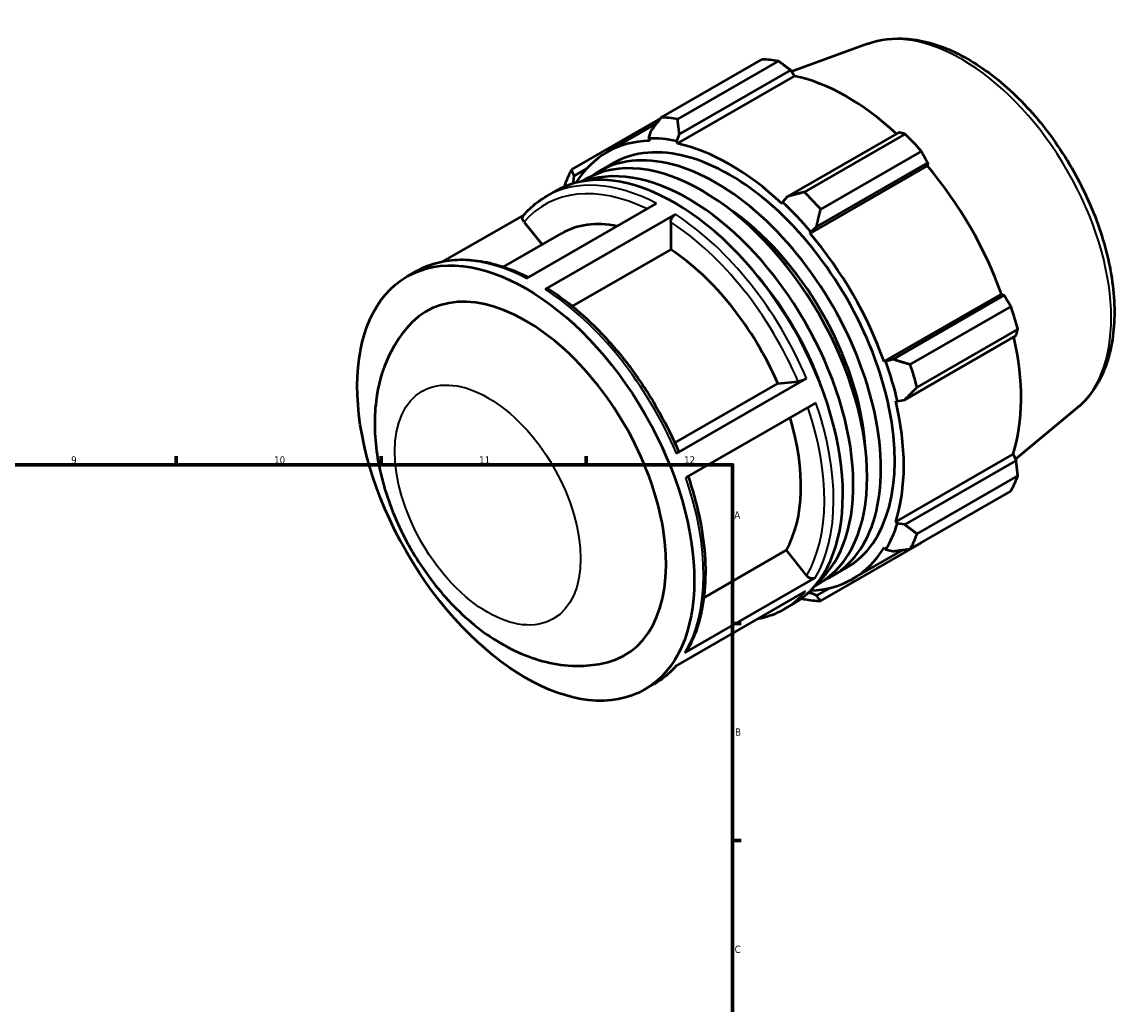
# Model space of a CAD drawing. Header units: millimetres. Extents: x -37 to 955, y -61 to 725.
# Tile 5 of 5: x 578 to 955, y 389 to 725. Entities that reach past the tile are written whole.
import ezdxf

# ---------------------------------------------------------------- set-up
doc = ezdxf.new("R2010")
doc.units = ezdxf.units.MM
for name, color, linetype, lineweight in [('Border (ISO)', 7, 'Continuous', 70), ('Visible (ISO)', 7, 'Continuous', 50), ('Visible Narrow (ISO)', 7, 'Continuous', 35)]:
    doc.layers.add(name, color=color, linetype=linetype, lineweight=lineweight)
doc.styles.add('Note Text (ISO)', font='tahoma.ttf')

# ---------------------------------------------------------------- blocks, each defined once
blk = doc.blocks.new('Borders Default Border')
at = {"layer": 'Border (ISO)'}
for p, q in [((630.75, 574), (630.75, 576.9)), ((700.83, 574), (700.83, 576.9)), ((770.92, 574), (770.92, 576.9)), ((821, 519.75), (823.9, 519.75)), ((821, 445.5), (823.9, 445.5))]:
    blk.add_line(p, q, dxfattribs=at)
at = {"layer": 'Border (ISO)', "flags": 128}
blk.add_lwpolyline([(20, 20), (20, 574), (821, 574), (821, 20), (20, 20)], dxfattribs=at)
at = {"layer": 'Border (ISO)', "color": 232, "true_color": 0xca0064, "char_height": 2.5, "attachment_point": 7, "style": 'Note Text (ISO)'}
for s, insert in [('9', (594.88, 574.35)), ('10', (664.29, 574.35)), ('11', (734.37, 574.4)), ('12', (804.46, 574.4)), ('A', (821.59, 555.62)), ('B', (821.89, 481.37)), ('C', (821.73, 407.08))]:
    blk.add_mtext(s, dxfattribs=dict(at, insert=insert))

msp = doc.modelspace()

# ---------------------------------------------------------------- linework, layer by layer
at = {"layer": 'Visible (ISO)'}
for p, q in [((867.193, 717.904), (841.238, 708.398)), ((796.628, 692.738), (831.075, 712.575)), ((836.661, 712.033), (802.214, 692.197)), ((802.147, 683.82), (842.243, 706.91)), ((802.85, 687.006), (840.891, 708.913)), ((840.891, 708.913), (842.243, 706.91)), ((796.436, 692.491), (765.984, 674.955)), ((778.042, 680.826), (794.945, 690.56)), ((792.956, 687.966), (792.267, 685.576)), ((801.955, 684.636), (802.85, 687.006)), ((877.837, 687.636), (839.796, 665.73)), ((845.551, 667.241), (879.998, 687.077)), ((792.267, 685.576), (792.563, 684.749)), ((802.147, 683.82), (801.955, 684.636)), ((885.585, 681.185), (851.138, 661.348)), ((775.482, 674.339), (780.21, 677.062)), ((847.524, 653.099), (887.62, 676.189)), ((849.69, 655.295), (887.731, 677.201)), ((887.731, 677.201), (887.62, 676.189)), ((766.686, 670.73), (766.831, 672.804)), ((766.831, 672.804), (771.179, 675.308)), ((767.048, 670.304), (766.686, 670.73)), ((769.42, 670.848), (770.755, 671.617)), ((757.315, 665.757), (760.487, 667.584)), ((839.796, 665.73), (838.132, 663.803)), ((750.586, 637.735), (795.063, 663.348)), ((838.132, 663.803), (837.939, 663.209)), ((749.712, 659.451), (722.109, 643.555)), ((749.72, 657), (755.921, 649.29)), ((801.462, 659.624), (756.985, 634.011)), ((799.907, 656.926), (799.907, 647.605)), ((742.7, 641.676), (762.534, 653.098)), ((847.524, 653.099), (847.819, 653.586)), ((847.819, 653.586), (849.69, 655.295)), ((799.907, 647.605), (766.202, 628.196)), ((709.666, 638.318), (712.838, 640.145)), ((872.832, 609.263), (912.929, 632.353)), ((913.856, 631.951), (875.815, 610.045)), ((912.929, 632.353), (913.856, 631.951)), ((881.782, 608.271), (916.229, 628.108)), ((918.543, 620.316), (884.096, 600.48)), ((879.913, 596.246), (917.954, 618.152)), ((873.4, 609.278), (872.832, 609.263)), ((875.815, 610.045), (873.4, 609.278)), ((801.237, 581.542), (836.445, 601.818)), ((801.85, 577.864), (846.327, 603.477)), ((836.445, 601.818), (843.422, 602.457)), ((849.497, 595.224), (805.02, 569.611)), ((876.802, 595.896), (877.413, 595.767)), ((877.413, 595.767), (879.913, 596.246)), ((938.86, 593.45), (917.738, 575.879)), ((876.802, 554.513), (916.899, 577.603)), ((916.899, 577.603), (917.954, 575.435)), ((917.954, 575.435), (879.913, 553.529)), ((884.096, 550.374), (918.543, 570.211)), ((916.229, 565.084), (881.782, 545.247)), ((877.413, 553.94), (876.802, 554.513)), ((879.913, 553.529), (877.413, 553.94)), ((851.138, 527.464), (885.585, 547.301)), ((811.19, 528.546), (839.344, 544.759)), ((839.344, 544.759), (846.32, 536.084)), ((862.044, 534.954), (879.344, 544.916)), ((872.832, 545.718), (873.4, 545.05)), ((873.4, 545.05), (875.815, 544.45)), ((855.149, 535.996), (859.876, 538.719)), ((804.748, 509.69), (849.225, 535.303)), ((849.086, 532.505), (850.421, 533.274)), ((845.996, 530.774), (801.519, 505.161)), ((847.819, 530.205), (847.578, 530.878)), ((849.69, 529.289), (847.819, 530.205)), ((854.161, 531.864), (849.69, 529.289)), ((838.607, 524.591), (841.779, 526.417)), ((790.959, 497.152), (794.13, 498.978))]:
    msp.add_line(p, q, dxfattribs=at)
for centre, major_axis, start_param, end_param in [((858.33, 629.938), (-45.162, 78.426), 5.8451561, 5.9396837), ((860.14, 630.98), (42.001, -72.936), 2.0696433, 2.6635608), ((823.883, 610.101), (-45.162, 78.426), 5.8451561, 5.9396837), ((858.33, 629.938), (45.162, -78.426), 1.9181653, 2.0126929), ((820.043, 607.89), (-42.001, 72.936), 5.9796864, 6.5826523), ((820.043, 607.89), (-39.833, 69.172), 3.1415926, 6.2831853), ((820.043, 607.89), (-42.453, 73.72), 5.8051535, 5.9796864), ((820.043, 607.89), (-42.001, 72.936), 5.1942882, 5.8051535), ((810.588, 602.445), (-39.833, 69.172), 3.1415927, 6.2831853), ((815.316, 605.168), (-39.833, 69.172), 3.0824459, 6.342332), ((801.133, 597.001), (-40.646, 70.583), 3.1415927, 6.2831853), ((805.861, 599.723), (-39.833, 69.172), 3.2571208, 6.1676572), ((860.14, 630.98), (42.001, -72.936), 1.2672974, 1.8781627), ((823.883, 610.101), (-45.162, 78.426), 0.347369, 0.4418966), ((820.043, 607.89), (-42.453, 73.72), 0.3073663, 0.3212157), ((823.883, 610.101), (-45.162, 78.426), 5.059758, 5.1542856), ((815.316, 605.168), (-36.13, 62.741), 4.0072491, 5.4175289), ((820.043, 607.89), (42.453, -73.72), 1.8781627, 2.0526956), ((796.406, 594.278), (-33.872, 58.819), 5.8134941, 6.2831853), ((820.043, 607.89), (-42.001, 72.936), 4.4088901, 5.0197553), ((796.406, 594.278), (33.872, -58.819), 1.3713551, 2.2851177), ((805.861, 599.723), (-36.13, 62.741), 4.407162, 5.0176159), ((750.312, 567.735), (-33.872, 58.819), 2.9821874, 6.4425905), ((858.33, 629.938), (45.162, -78.426), 1.1327672, 1.2272947), ((860.14, 630.98), (42.001, -72.936), 0.4818993, 1.0759774), ((820.043, 607.89), (42.453, -73.72), 1.0927645, 1.2672974), ((823.883, 610.101), (-45.162, 78.426), 4.2743598, 4.3688874), ((820.043, 607.89), (-42.001, 72.936), 3.6234919, 4.2343571), ((796.406, 594.278), (33.872, -58.819), 0.3241575, 1.1828727), ((858.33, 629.938), (45.162, -78.426), 0.347369, 0.4418966), ((820.043, 607.89), (42.453, -73.72), 0.3073663, 0.4818993), ((823.883, 610.101), (45.162, -78.426), 0.347369, 0.4418966), ((820.043, 607.89), (42.001, -72.936), 5.9837183, 6.5905516), ((820.043, 607.89), (42.453, -73.72), 5.9619696, 5.9796864), ((823.883, 610.101), (45.162, -78.426), 5.8451561, 5.9396837)]:
    msp.add_ellipse(centre, major_axis=major_axis, ratio=0.5780931, start_param=start_param, end_param=end_param, dxfattribs=at)
msp.add_ellipse((750.312, 567.735), major_axis=(40.646, -70.583), ratio=0.5780931, dxfattribs=at)
for points, knots in [([(867.193, 717.904), (871.464, 719.468), (876.144, 720.006), (886.226, 719.144), (891.663, 717.553), (902.762, 712.306), (908.424, 708.523), (919.207, 699.228), (924.324, 693.711), (933.506, 681.546), (937.574, 674.907), (944.296, 661.135), (946.951, 654.005), (950.577, 639.896), (951.541, 632.919), (951.585, 619.766), (950.661, 613.586), (946.848, 602.867), (944.017, 598.262), (939.816, 594.272), (939.344, 593.853), (938.86, 593.45)], [5.5994555, 5.5994555, 5.5994555, 5.5994555, 5.8820844, 5.8820844, 6.194219, 6.194219, 6.5257826, 6.5257826, 6.8580888, 6.8580888, 7.1884235, 7.1884235, 7.518468, 7.518468, 7.8501221, 7.8501221, 8.1829244, 8.1829244, 8.5024667, 8.5024667, 8.5415789, 8.5415789, 8.5415789, 8.5415789]), ([(749.552, 659.265), (750.001, 659.791), (750.465, 660.3), (751.42, 661.28), (751.912, 661.752), (752.922, 662.658), (753.441, 663.092), (754.504, 663.921), (755.049, 664.317), (756.164, 665.067), (756.734, 665.422), (757.315, 665.757)], [5.29687609, 5.29687609, 5.29687609, 5.29687609, 5.33744504, 5.33744504, 5.37801399, 5.37801399, 5.41858295, 5.41858295, 5.4591519, 5.4591519, 5.49972085, 5.49972085, 5.49972085, 5.49972085]), ([(749.72, 657), (749.554, 657.207), (749.403, 657.477), (749.242, 657.945), (749.204, 658.225), (749.24, 658.674), (749.32, 658.923), (749.468, 659.158), (749.508, 659.212), (749.554, 659.264)], [0.97840023, 0.97840023, 0.97840023, 0.97840023, 1.06006147, 1.06006147, 1.14163855, 1.14163855, 1.22311959, 1.22311959, 1.247455, 1.247455, 1.247455, 1.247455]), ([(799.907, 656.926), (799.907, 657.149), (799.952, 657.436), (800.099, 657.932), (800.227, 658.228), (800.498, 658.699), (800.69, 658.957), (801.045, 659.331), (801.27, 659.513), (801.462, 659.624)], [0.97840023, 0.97840023, 0.97840023, 0.97840023, 1.06006147, 1.06006147, 1.14163855, 1.14163855, 1.22311959, 1.22311959, 1.30452357, 1.30452357, 1.30452357, 1.30452357]), ([(712.838, 640.145), (714.939, 641.354), (717.193, 642.296), (721.938, 643.622), (724.428, 644.006), (729.576, 644.219), (732.234, 644.049), (737.658, 643.17), (740.425, 642.463), (745.863, 640.588), (748.532, 639.447), (751.202, 638.09)], [5.49972085, 5.49972085, 5.49972085, 5.49972085, 5.64627005, 5.64627005, 5.79281924, 5.79281924, 5.93936844, 5.93936844, 6.08591763, 6.08591763, 6.22464927, 6.22464927, 6.22464927, 6.22464927]), ([(756.985, 634.011), (757.177, 634.122), (757.403, 634.2), (757.758, 634.234), (757.949, 634.196), (758.095, 634.111), (758.105, 634.105), (758.115, 634.099)], [0, 0, 0, 0, 0.08140398, 0.08140398, 0.16288502, 0.16288502, 0.16884534, 0.16884534, 0.16884534, 0.16884534]), ([(758.115, 634.099), (761.695, 631.783), (765.243, 629.099), (772.159, 623.088), (775.528, 619.762), (781.977, 612.58), (785.057, 608.725), (790.827, 600.617), (793.516, 596.364), (798.414, 587.604), (800.622, 583.097), (802.552, 578.538)], [0.06134357, 0.06134357, 0.06134357, 0.06134357, 0.24833169, 0.24833169, 0.43531981, 0.43531981, 0.62230793, 0.62230793, 0.80929605, 0.80929605, 0.99628417, 0.99628417, 0.99628417, 0.99628417]), ([(711.473, 622.7), (708.081, 619.252), (705.438, 615.288), (701.146, 606.213), (699.796, 601.042), (698.306, 589.317), (698.593, 582.743), (700.857, 569.087), (703.028, 562.014), (708.897, 548.502), (712.582, 542.062), (721.204, 530.219), (726.136, 524.815), (737.19, 515.495), (743.324, 511.57), (756.25, 506.449), (762.977, 504.991), (772.836, 505.452), (775.612, 505.848), (778.357, 506.553)], [0.9428697, 0.9428697, 0.9428697, 0.9428697, 1.1648774, 1.1648774, 1.4347503, 1.4347503, 1.7797025, 1.7797025, 2.1608879, 2.1608879, 2.5377139, 2.5377139, 2.9144081, 2.9144081, 3.295745, 3.295745, 3.6355742, 3.6355742, 3.7656519, 3.7656519, 3.7656519, 3.7656519]), ([(846.327, 603.477), (846.135, 603.366), (845.87, 603.233), (845.388, 603.017), (845.086, 602.896), (844.579, 602.718), (844.284, 602.629), (843.83, 602.516), (843.589, 602.472), (843.422, 602.457)], [0, 0, 0, 0, 0.0814194, 0.0814194, 0.16289159, 0.16289159, 0.24442954, 0.24442954, 0.32602509, 0.32602509, 0.32602509, 0.32602509]), ([(802.55, 578.538), (802.56, 578.515), (802.562, 578.489), (802.536, 578.394), (802.456, 578.294), (802.229, 578.101), (802.042, 577.975), (801.85, 577.864)], [1.1080428, 1.1080428, 1.1080428, 1.1080428, 1.14122943, 1.14122943, 1.22270161, 1.22270161, 1.30412102, 1.30412102, 1.30412102, 1.30412102]), ([(805.8, 570.06), (807.351, 565.54), (808.614, 561.016), (810.536, 552.035), (811.185, 547.581), (811.815, 538.961), (811.796, 534.797), (811.082, 526.893), (810.386, 523.153), (808.321, 516.227), (806.951, 513.039), (805.257, 510.188)], [1.11166521, 1.11166521, 1.11166521, 1.11166521, 1.2957403, 1.2957403, 1.48278947, 1.48278947, 1.66983864, 1.66983864, 1.85688782, 1.85688782, 2.04393699, 2.04393699, 2.04393699, 2.04393699]), ([(849.225, 535.303), (849.033, 535.192), (848.768, 535.111), (848.286, 535.065), (847.984, 535.092), (847.477, 535.229), (847.183, 535.361), (846.728, 535.659), (846.487, 535.877), (846.32, 536.084)], [0, 0, 0, 0, 0.0814194, 0.0814194, 0.16289159, 0.16289159, 0.24442954, 0.24442954, 0.32602509, 0.32602509, 0.32602509, 0.32602509]), ([(838.607, 524.591), (836.507, 523.381), (834.253, 522.439), (831.046, 521.543), (830.198, 521.344), (829.336, 521.18)], [2.3581282, 2.3581282, 2.3581282, 2.3581282, 2.50467739, 2.50467739, 2.5561858, 2.5561858, 2.5561858, 2.5561858]), ([(805.257, 510.188), (805.252, 510.179), (805.246, 510.17), (805.127, 509.979), (804.94, 509.801), (804.748, 509.69)], [1.218595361, 1.218595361, 1.218595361, 1.218595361, 1.222701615, 1.222701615, 1.304121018, 1.304121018, 1.304121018, 1.304121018]), ([(801.734, 505.285), (801.335, 504.824), (800.924, 504.378), (800.026, 503.455), (799.534, 502.983), (798.524, 502.077), (798.005, 501.643), (796.941, 500.814), (796.396, 500.419), (795.282, 499.668), (794.712, 499.313), (794.13, 498.978)], [2.1600706, 2.1600706, 2.1600706, 2.1600706, 2.19585239, 2.19585239, 2.23642134, 2.23642134, 2.27699029, 2.27699029, 2.31755925, 2.31755925, 2.3581282, 2.3581282, 2.3581282, 2.3581282])]:
    msp.add_open_spline(points, degree=3, knots=knots, dxfattribs=at)
for points, weights in [([(840.891, 708.913), (838.829, 710.447), (836.661, 712.033)], [1.00184863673, 1.00133268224, 1]), ([(796.628, 692.738), (794.729, 690.289), (792.956, 687.966)], [1.01170343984, 1.00849599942, 1.00447807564]), ([(802.85, 687.006), (802.513, 689.534), (802.214, 692.197)], [1.00447807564, 1.00849599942, 1.01170343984]), ([(879.998, 687.077), (878.906, 687.368), (877.837, 687.636)], [1, 1.00133268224, 1.00184863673]), ([(887.731, 677.201), (886.69, 679.158), (885.585, 681.185)], [1.00184863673, 1.00133268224, 1]), ([(766.831, 672.804), (766.391, 673.843), (765.984, 674.955)], [1.00447807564, 1.00849599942, 1.01170343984]), ([(763.67, 669.828), (763.611, 669.464), (763.554, 669.102)], [1.01170343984, 1.01132899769, 1.01094350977]), ([(845.551, 667.241), (842.59, 666.455), (839.796, 665.73)], [1.01170343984, 1.00849599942, 1.00447807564]), ([(849.69, 655.295), (850.374, 658.245), (851.138, 661.348)], [1.00447807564, 1.00849599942, 1.01170343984]), ([(916.229, 628.108), (915.028, 630.074), (913.856, 631.951)], [1, 1.00133268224, 1.00184863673]), ([(917.954, 618.152), (918.252, 619.218), (918.543, 620.316)], [1.00184863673, 1.00133268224, 1]), ([(881.782, 608.271), (878.713, 609.162), (875.815, 610.045)], [1.01170343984, 1.00849599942, 1.00447807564]), ([(879.913, 596.246), (881.937, 598.305), (884.096, 600.48)], [1.00447807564, 1.00849599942, 1.01170343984]), ([(918.543, 570.211), (918.252, 572.882), (917.954, 575.435)], [1, 1.00133268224, 1.00184863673]), ([(884.096, 550.374), (881.937, 551.969), (879.913, 553.529)], [1.01170343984, 1.00849599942, 1.00447807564]), ([(885.585, 547.301), (885.641, 547.401), (885.696, 547.502)], [1, 1.00006717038, 1.00013226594]), ([(875.815, 544.45), (878.713, 544.826), (881.782, 545.247)], [1.00447807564, 1.00849599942, 1.01170343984]), ([(851.138, 527.464), (850.374, 528.381), (849.69, 529.289)], [1.01170343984, 1.00849599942, 1.00447807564]), ([(844.676, 528.341), (845.112, 528.173), (845.551, 528.006)], [1.01073038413, 1.01122589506, 1.01170343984])]:
    msp.add_rational_spline(points, weights, degree=2, dxfattribs=at)
at = {"layer": 'Visible Narrow (ISO)'}
for centre, major_axis, start_param, end_param in [((899.427, 653.604), (-36.013, 62.537), 3.2413273, 6.1834507), ((796.406, 594.278), (-39.548, 68.677), 5.5814427, 6.4844022), ((797.961, 595.174), (-40.646, 70.583), 5.5500652, 6.2831853), ((796.406, 594.278), (39.548, -68.677), 1.3626738, 2.295612), ((797.961, 595.174), (-40.646, 70.583), 4.5028676, 5.4388953), ((753.484, 569.561), (-40.646, 70.583), 5.5500652, 6.2831853), ((753.484, 569.561), (40.646, -70.583), 1.361275, 2.2973027), ((796.406, 594.278), (39.548, -68.677), 0.3154762, 1.2408701), ((797.961, 595.174), (40.646, -70.583), 0.3140774, 1.2501051), ((753.484, 569.561), (40.646, -70.583), 0.3140774, 1.2501051), ((797.961, 595.174), (40.646, -70.583), 0, 0.2029076), ((753.484, 569.561), (40.646, -70.583), 0, 0.2029076)]:
    msp.add_ellipse(centre, major_axis=major_axis, ratio=0.5780931, start_param=start_param, end_param=end_param, dxfattribs=at)
msp.add_ellipse((737.312, 560.248), major_axis=(22.414, -38.922), ratio=0.5780931, dxfattribs=at)

# ---------------------------------------------------------------- block references
msp.add_blockref('Borders Default Border', (0, 0))

doc.saveas('drawing.dxf')
